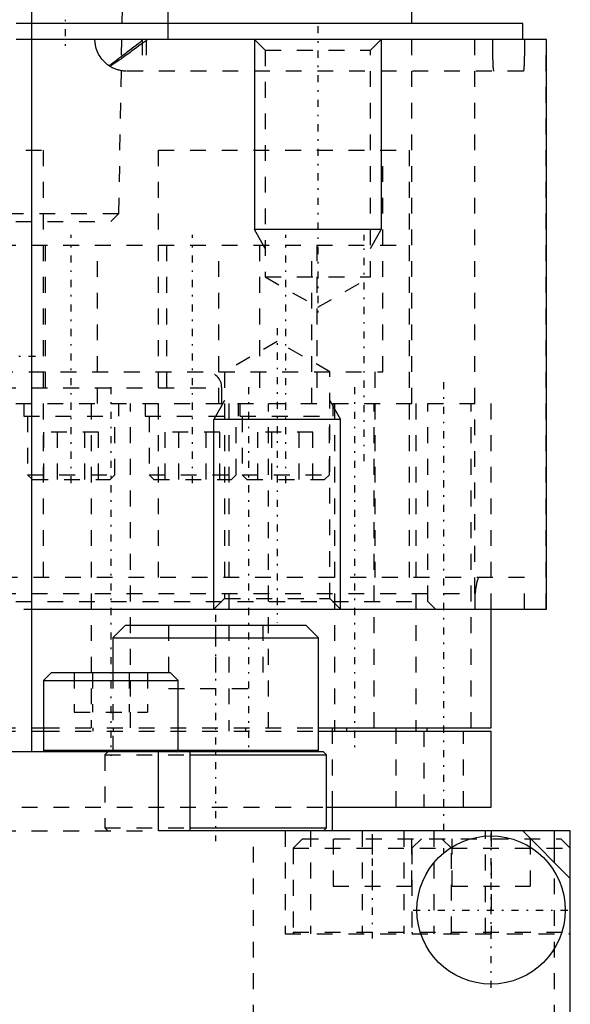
# Model space of a CAD drawing. Extents: x -70 to 70, y -1 to 571.
# Tile 3 of 14: x 15 to 50, y 118 to 180. Entities that reach past the tile are written whole.
import ezdxf

# ---------------------------------------------------------------- set-up
doc = ezdxf.new("R2010")
doc.units = 0
doc.linetypes.add('CENTER', pattern=[1.5, 0.45, -0.5, 0.05, -0.5])
doc.linetypes.add('DASHED', pattern=[2, 1, -1])
for name, color, linetype in [('AM_0', 7, 'CONTINUOUS'), ('AM_10', 7, 'CONTINUOUS'), ('AM_3', 7, 'DASHED'), ('AM_7', 7, 'CENTER')]:
    doc.layers.add(name, color=color, linetype=linetype)

msp = doc.modelspace()

# ---------------------------------------------------------------- linework, layer by layer
at = {"layer": 'AM_0', "color": 7, "linetype": 'CONTINUOUS'}
for p, q in [((16, 394.2), (16, 134)), ((24.627, 180), (24.627, 187)), ((40, 180), (40, 182.5)), ((47, 180), (16.019, 180)), ((47, 179), (47, 180)), ((48.5, 179), (16.019, 179)), ((48.5, 143), (48.5, 179)), ((16.011, 143), (48.5, 143)), ((45, 135.5), (45, 143)), ((21.917, 142), (21.117, 141.2)), ((21.917, 142), (33.317, 142)), ((34.117, 141.2), (33.317, 142)), ((21.117, 141.2), (21.117, 139)), ((21.117, 141.2), (34.117, 141.2)), ((34.117, 134.1), (34.117, 141.2)), ((17.25, 139), (16.75, 138.5)), ((17.25, 139), (24.75, 139)), ((25.25, 138.5), (24.75, 139)), ((16.75, 138.5), (16.75, 134.1)), ((16.75, 138.5), (25.25, 138.5)), ((25.25, 134.1), (25.25, 138.5)), ((16.015, 135.5), (16.758, 135.5)), ((16.015, 135.3), (16.758, 135.3)), ((34.117, 135.5), (45, 135.5)), ((34.117, 135.3), (45, 135.3)), ((35.131, 135.3), (35.131, 135.5)), ((35.872, 135.5), (35.872, 135.3)), ((40.975, 135.3), (40.975, 135.5)), ((45, 130.5), (45, 135.3)), ((34.417, 134), (-34.417, 134)), ((16.75, 134.1), (34.117, 134.1)), ((24, 129), (24, 134)), ((25.999, 133.8), (34.617, 133.8)), ((26, 129), (26, 134)), ((34.019, 134.002), (34.117, 134.1)), ((34.617, 133.8), (34.417, 134)), ((34.617, 129.2), (34.617, 133.8)), ((34.626, 130.5), (45, 130.5)), ((35, 129), (35, 130.5)), ((50, 129), (24, 129)), ((25.999, 129.2), (34.617, 129.2)), ((34.417, 129), (34.617, 129.2)), ((47, 129), (50, 126)), ((49, 127), (49, 129)), ((50, 72), (50, 129))]:
    msp.add_line(p, q, dxfattribs=at)
msp.add_circle((45, 124), 4.681, dxfattribs=at)
for centre, start, end in [((16.85, 134.1), 180, 270), ((25.15, 134.1), 270, 0)]:
    msp.add_arc(centre, 0.1, start, end, dxfattribs=at)
at = {"layer": 'AM_10', "color": 7, "linetype": 'CONTINUOUS'}
for p, q in [((30.068, 179), (30.068, 167)), ((38.068, 179), (38.068, 167)), ((38.068, 167), (30.068, 167)), ((30.744, 165.8), (30.068, 167)), ((37.391, 165.8), (38.068, 167)), ((28.176, 156.2), (27.5, 155)), ((34.823, 156.2), (35.5, 155)), ((35.5, 155), (27.5, 155)), ((27.5, 143), (27.5, 155)), ((35.5, 143), (35.5, 155))]:
    msp.add_line(p, q, dxfattribs=at)
at = {"layer": 'AM_3', "color": 6, "linetype": 'DASHED'}
for p, q in [((21.508, 168), (21.744, 181.5)), ((16.019, 180), (-16.019, 180)), ((24.627, 179), (24.627, 180)), ((40, 166), (40, 180)), ((16.019, 179), (-16.019, 179)), ((22.988, 179), (22.988, 177)), ((23.225, 179), (23.225, 177)), ((30.068, 179), (30.744, 178.323)), ((37.391, 178.323), (38.068, 179)), ((43.985, 144), (43.985, 179)), ((48.483, 143), (48.483, 179)), ((30.744, 178.323), (30.744, 164)), ((30.744, 178.323), (37.391, 178.323)), ((37.391, 164), (37.391, 178.323)), ((47.039, 177), (22, 177)), ((3.635, 172), (16.735, 172)), ((16.735, 172), (16.735, 145)), ((24.005, 172), (39.828, 172)), ((24.005, 145), (24.005, 172)), ((38.175, 158), (38.175, 172)), ((39.828, 172), (39.828, 145)), ((-21.508, 168), (21.508, 168)), ((21, 167.5), (21.508, 168)), ((-21, 167.5), (21, 167.5)), ((-40, 166), (40, 166)), ((16.85, 166), (16.85, 156)), ((20.15, 156), (20.15, 166)), ((24.513, 166), (24.513, 156)), ((27.813, 156), (27.813, 166)), ((30.393, 166), (30.393, 156)), ((33.693, 156), (33.693, 166)), ((34, 166), (34, 156)), ((40, 156), (40, 166)), ((30.744, 164), (34.068, 162.081)), ((30.744, 164), (37.391, 164)), ((34.068, 162.081), (37.391, 164)), ((31.5, 159.919), (28.176, 158)), ((34.823, 158), (31.5, 159.919)), ((-38.175, 158), (38.175, 158)), ((28.176, 158), (28.176, 143.677)), ((34.823, 143.677), (34.823, 158)), ((37.69, 145), (37.69, 158)), ((-28, 157), (28, 157)), ((28, 156), (28, 157)), ((-45, 156), (45, 156)), ((-45, 156), (45, 156)), ((15.5, 156), (15.5, 155.2)), ((19.75, 156), (19.75, 135.5)), ((21.5, 155.2), (21.5, 156)), ((22.25, 135.5), (22.25, 156)), ((23.163, 156), (23.163, 155.2)), ((28.448, 156), (28.448, 135.5)), ((29.043, 156), (29.043, 155.2)), ((29.163, 155.2), (29.163, 156)), ((30.948, 135.5), (30.948, 156)), ((35.043, 155.2), (35.043, 156)), ((35.123, 156), (35.123, 135.3)), ((37.623, 135.5), (37.623, 156)), ((40.25, 156), (40.25, 135.3)), ((41, 143.5), (41, 156)), ((43.75, 135.5), (43.75, 156)), ((45, 143), (45, 156)), ((15.5, 155.2), (21.5, 155.2)), ((15.75, 155.2), (15.75, 151.5)), ((21.25, 151.5), (21.25, 155.2)), ((23.163, 155.2), (35.043, 155.2)), ((23.413, 155.2), (23.413, 151.5)), ((28.913, 151.5), (28.913, 155.2)), ((29.293, 155.2), (29.293, 151.5)), ((34.793, 151.5), (34.793, 155.2)), ((16.768, 151.2), (16.768, 154.2)), ((20.232, 154.2), (16.768, 154.2)), ((17.634, 151.2), (17.634, 154.2)), ((19.366, 151.2), (19.366, 154.2)), ((20.232, 151.2), (20.232, 154.2)), ((24.42, 151.2), (24.42, 154.2)), ((27.884, 154.2), (24.42, 154.2)), ((25.286, 151.2), (25.286, 154.2)), ((27.018, 151.2), (27.018, 154.2)), ((27.884, 151.2), (27.884, 154.2)), ((30.289, 151.2), (30.289, 154.2)), ((33.754, 154.2), (30.289, 154.2)), ((31.155, 151.2), (31.155, 154.2)), ((32.887, 151.2), (32.887, 154.2)), ((33.754, 151.2), (33.754, 154.2)), ((15.75, 151.5), (16.05, 151.2)), ((15.75, 151.5), (21.25, 151.5)), ((16.05, 151.2), (20.95, 151.2)), ((20.95, 151.2), (21.25, 151.5)), ((23.413, 151.5), (23.713, 151.2)), ((23.413, 151.5), (28.913, 151.5)), ((23.713, 151.2), (28.613, 151.2)), ((28.613, 151.2), (28.913, 151.5)), ((29.293, 151.5), (29.593, 151.2)), ((29.293, 151.5), (34.793, 151.5)), ((29.593, 151.2), (34.493, 151.2)), ((34.493, 151.2), (34.793, 151.5)), ((47.11, 145), (-47.11, 145)), ((47.11, 143), (47.11, 145)), ((-44, 144), (44, 144)), ((43.985, 144), (44.015, 144.175)), ((44, 143), (44, 144)), ((-41, 143.5), (41, 143.5)), ((28.176, 143.677), (27.5, 143)), ((28.176, 143.677), (34.823, 143.677)), ((35.5, 143), (34.823, 143.677)), ((41.5, 143), (41, 143.5)), ((1.5, 143), (16.011, 143)), ((24.642, 142), (24.642, 138)), ((27.617, 142), (27.617, 138)), ((30.592, 142), (30.592, 138)), ((18.691, 139), (18.691, 136.5)), ((19.845, 139), (19.845, 136.5)), ((21.117, 139), (21.117, 134.1)), ((22.155, 139), (22.155, 136.5)), ((23.309, 139), (23.309, 136.5)), ((24.642, 138), (30.592, 138)), ((18.691, 136.5), (23.309, 136.5)), ((-16.015, 135.5), (16.015, 135.5)), ((-16.015, 135.3), (16.015, 135.3)), ((16.758, 135.5), (34.117, 135.5)), ((16.758, 135.3), (34.117, 135.3)), ((19.855, 135.5), (19.855, 135.3)), ((21.138, 135.5), (21.138, 135.3)), ((28.463, 135.3), (28.463, 135.5)), ((29.511, 135.5), (29.511, 135.3)), ((35, 130.5), (35, 135.5)), ((39, 130.5), (39, 135.5)), ((40.75, 135.3), (40.75, 130.5)), ((43.25, 130.5), (43.25, 135.3)), ((20.817, 134), (20.617, 133.8)), ((20.617, 133.8), (20.617, 129.2)), ((20.617, 133.8), (25.999, 133.8)), ((21.117, 134.1), (21.217, 134)), ((-34.626, 130.5), (34.626, 130.5)), ((-24, 129), (24, 129)), ((20.617, 129.2), (20.817, 129)), ((20.617, 129.2), (25.999, 129.2)), ((30, 117), (30, 129)), ((32, 129), (32, 122.5)), ((33.611, 129), (33.611, 122.5)), ((36.861, 129), (36.861, 122.5)), ((39.5, 129), (39.5, 122.5)), ((41.389, 129), (41.389, 122.5)), ((44.639, 122.5), (44.639, 129)), ((45, 129), (45, 122.5)), ((33.1, 128.5), (32.5, 127.9)), ((33.1, 128.5), (49.4, 128.5)), ((35.025, 128.5), (35.025, 125.5)), ((37.5, 128.5), (37.5, 125.5)), ((39.975, 128.5), (39.975, 125.5)), ((40.6, 128.5), (40, 127.9)), ((42.5, 127.9), (41.9, 128.5)), ((42.525, 128.5), (42.525, 125.5)), ((47.475, 128.5), (47.475, 125.5)), ((50, 127.9), (49.4, 128.5)), ((32.5, 127.9), (32.5, 122.6)), ((32.5, 127.9), (50, 127.9)), ((40, 127.9), (40, 122.6)), ((42.5, 122.6), (42.5, 127.9)), ((49, 117), (49, 127)), ((35.025, 125.5), (39.975, 125.5)), ((42.525, 125.5), (47.475, 125.5)), ((32.5, 122.6), (50, 122.6)), ((32, 122.5), (50, 122.5))]:
    msp.add_line(p, q, dxfattribs=at)
for points in [[(20.953, 177.296, 0), (20.9, 177.33, 0), (20.799, 177.401, 0), (20.704, 177.477, 0), (20.659, 177.516, 0), (20.615, 177.557, 0), (20.532, 177.642, 0), (20.455, 177.73, 0), (20.384, 177.822, 0), (20.319, 177.916, 0), (20.26, 178.014, 0), (20.233, 178.063, 0), (20.207, 178.113, 0), (20.161, 178.215, 0), (20.12, 178.318, 0), (20.085, 178.422, 0), (20.057, 178.527, 0), (20.034, 178.632, 0), (20.025, 178.685, 0), (20.017, 178.738, 0), (20.006, 178.843, 0), (20.001, 178.948, 0), (20, 179, 0)], [(20.878, 177.344, 0), (20.931, 177.381, 0), (21.039, 177.459, 0), (21.152, 177.542, 0), (21.21, 177.585, 0), (21.268, 177.629, 0), (21.388, 177.719, 0), (21.511, 177.812, 0), (21.637, 177.909, 0), (21.767, 178.008, 0), (21.899, 178.109, 0), (21.966, 178.161, 0), (22.034, 178.212, 0), (22.171, 178.317, 0), (22.311, 178.424, 0), (22.453, 178.531, 0), (22.596, 178.64, 0), (22.733, 178.744, 0), (22.795, 178.793, 0), (22.851, 178.837, 0), (22.907, 178.885, 0), (22.92, 178.897, 0), (22.933, 178.909, 0), (22.939, 178.915, 0), (22.944, 178.92, 0), (22.954, 178.931, 0), (22.963, 178.942, 0), (22.97, 178.951, 0), (22.974, 178.957, 0), (22.975, 178.958, 0), (22.976, 178.96, 0), (22.976, 178.961, 0), (22.977, 178.961, 0), (22.977, 178.963, 0), (22.978, 178.964, 0), (22.979, 178.966, 0), (22.98, 178.967, 0), (22.981, 178.969, 0), (22.981, 178.97, 0), (22.981, 178.97, 0), (22.982, 178.972, 0), (22.982, 178.973, 0), (22.983, 178.974, 0), (22.983, 178.975, 0), (22.984, 178.976, 0), (22.984, 178.977, 0), (22.984, 178.978, 0), (22.985, 178.979, 0), (22.985, 178.98, 0), (22.986, 178.982, 0), (22.986, 178.983, 0), (22.986, 178.985, 0), (22.987, 178.986, 0), (22.987, 178.987, 0), (22.987, 178.987, 0), (22.987, 178.989, 0), (22.988, 178.99, 0), (22.988, 178.992, 0), (22.988, 178.993, 0), (22.988, 178.995, 0), (22.988, 178.996, 0), (22.988, 178.996, 0), (22.988, 178.998, 0), (22.988, 178.999, 0), (22.988, 179, 0)], [(23.295, 179, 0), (23.295, 179, 0), (23.295, 178.999, 0), (23.295, 178.998, 0), (23.295, 178.997, 0), (23.295, 178.997, 0), (23.294, 178.996, 0), (23.294, 178.995, 0), (23.294, 178.994, 0), (23.294, 178.993, 0), (23.294, 178.992, 0), (23.293, 178.991, 0), (23.293, 178.991, 0), (23.293, 178.99, 0), (23.293, 178.989, 0), (23.292, 178.988, 0), (23.292, 178.987, 0), (23.292, 178.986, 0), (23.291, 178.986, 0), (23.291, 178.985, 0), (23.291, 178.984, 0), (23.29, 178.983, 0), (23.29, 178.983, 0), (23.29, 178.982, 0), (23.289, 178.981, 0), (23.288, 178.98, 0), (23.288, 178.98, 0), (23.288, 178.979, 0), (23.287, 178.978, 0), (23.286, 178.977, 0), (23.286, 178.976, 0), (23.285, 178.975, 0), (23.284, 178.974, 0), (23.284, 178.973, 0), (23.283, 178.973, 0), (23.282, 178.972, 0), (23.281, 178.971, 0), (23.278, 178.967, 0), (23.271, 178.96, 0), (23.264, 178.952, 0), (23.255, 178.944, 0), (23.25, 178.94, 0), (23.245, 178.935, 0), (23.233, 178.926, 0), (23.221, 178.916, 0), (23.168, 178.876, 0), (23.113, 178.836, 0), (23.051, 178.791, 0), (22.916, 178.694, 0), (22.771, 178.59, 0), (22.618, 178.479, 0), (22.459, 178.364, 0), (22.295, 178.244, 0), (22.211, 178.183, 0), (22.129, 178.123, 0), (21.968, 178.006, 0), (21.813, 177.893, 0), (21.665, 177.786, 0), (21.522, 177.683, 0), (21.385, 177.587, 0), (21.318, 177.54, 0), (21.254, 177.496, 0), (21.129, 177.411, 0), (21.01, 177.333, 0), (20.953, 177.296, 0)], [(45.178, 177, 0), (45.175, 177.001, 0), (45.17, 177.012, 0), (45.164, 177.036, 0), (45.161, 177.052, 0), (45.158, 177.072, 0), (45.153, 177.119, 0), (45.148, 177.177, 0), (45.142, 177.244, 0), (45.137, 177.328, 0), (45.134, 177.383, 0), (45.133, 177.4, 0), (45.132, 177.417, 0), (45.132, 177.426, 0), (45.132, 177.435, 0), (45.131, 177.453, 0), (45.13, 177.471, 0), (45.13, 177.48, 0), (45.129, 177.49, 0), (45.128, 177.509, 0), (45.128, 177.528, 0), (45.127, 177.537, 0), (45.127, 177.547, 0), (45.126, 177.567, 0), (45.125, 177.587, 0), (45.124, 177.607, 0), (45.124, 177.628, 0), (45.123, 177.648, 0), (45.123, 177.659, 0), (45.122, 177.669, 0), (45.122, 177.69, 0), (45.121, 177.711, 0), (45.12, 177.733, 0), (45.119, 177.756, 0), (45.119, 177.779, 0), (45.118, 177.791, 0), (45.118, 177.803, 0), (45.117, 177.828, 0), (45.117, 177.853, 0), (45.116, 177.878, 0), (45.115, 177.904, 0), (45.115, 177.931, 0), (45.114, 177.944, 0), (45.114, 177.958, 0), (45.113, 177.986, 0), (45.113, 178.014, 0), (45.112, 178.042, 0), (45.112, 178.071, 0), (45.111, 178.1, 0), (45.111, 178.114, 0), (45.111, 178.129, 0), (45.11, 178.158, 0), (45.11, 178.188, 0), (45.109, 178.218, 0), (45.109, 178.247, 0), (45.108, 178.277, 0), (45.108, 178.292, 0), (45.108, 178.307, 0), (45.107, 178.337, 0), (45.107, 178.367, 0), (45.107, 178.383, 0), (45.106, 178.398, 0), (45.106, 178.43, 0), (45.106, 178.463, 0), (45.106, 178.479, 0), (45.105, 178.496, 0), (45.105, 178.529, 0), (45.105, 178.564, 0), (45.105, 178.598, 0), (45.104, 178.633, 0), (45.104, 178.668, 0), (45.104, 178.686, 0), (45.104, 178.703, 0), (45.104, 178.739, 0), (45.103, 178.774, 0), (45.103, 178.81, 0), (45.103, 178.845, 0), (45.103, 178.88, 0), (45.103, 178.898, 0), (45.103, 178.915, 0), (45.103, 178.949, 0), (45.103, 178.983, 0), (45.103, 179, 0)], [(47.11, 179, 0), (47.11, 178.984, 0), (47.11, 178.951, 0), (47.11, 178.917, 0), (47.11, 178.901, 0), (47.11, 178.884, 0), (47.11, 178.85, 0), (47.11, 178.815, 0), (47.11, 178.781, 0), (47.11, 178.746, 0), (47.11, 178.712, 0), (47.11, 178.695, 0), (47.109, 178.678, 0), (47.109, 178.643, 0), (47.109, 178.609, 0), (47.109, 178.575, 0), (47.108, 178.542, 0), (47.108, 178.509, 0), (47.108, 178.492, 0), (47.108, 178.476, 0), (47.108, 178.444, 0), (47.107, 178.412, 0), (47.107, 178.397, 0), (47.107, 178.381, 0), (47.107, 178.351, 0), (47.106, 178.322, 0), (47.106, 178.307, 0), (47.106, 178.292, 0), (47.105, 178.263, 0), (47.105, 178.234, 0), (47.104, 178.205, 0), (47.104, 178.176, 0), (47.103, 178.147, 0), (47.103, 178.132, 0), (47.103, 178.118, 0), (47.102, 178.089, 0), (47.102, 178.06, 0), (47.101, 178.032, 0), (47.101, 178.004, 0), (47.1, 177.977, 0), (47.1, 177.963, 0), (47.1, 177.95, 0), (47.099, 177.923, 0), (47.098, 177.896, 0), (47.098, 177.87, 0), (47.097, 177.845, 0), (47.096, 177.82, 0), (47.096, 177.808, 0), (47.096, 177.796, 0), (47.095, 177.772, 0), (47.095, 177.749, 0), (47.094, 177.726, 0), (47.093, 177.704, 0), (47.093, 177.683, 0), (47.092, 177.673, 0), (47.092, 177.662, 0), (47.091, 177.642, 0), (47.091, 177.621, 0), (47.09, 177.601, 0), (47.089, 177.581, 0), (47.088, 177.561, 0), (47.088, 177.551, 0), (47.088, 177.541, 0), (47.087, 177.522, 0), (47.086, 177.503, 0), (47.086, 177.493, 0), (47.085, 177.484, 0), (47.085, 177.465, 0), (47.084, 177.447, 0), (47.083, 177.438, 0), (47.083, 177.429, 0), (47.082, 177.411, 0), (47.081, 177.394, 0), (47.08, 177.377, 0), (47.08, 177.361, 0), (47.079, 177.345, 0), (47.078, 177.337, 0), (47.078, 177.329, 0), (47.077, 177.314, 0), (47.076, 177.299, 0), (47.073, 177.251, 0), (47.068, 177.181, 0), (47.063, 177.122, 0), (47.058, 177.074, 0), (47.055, 177.054, 0), (47.052, 177.037, 0), (47.047, 177.013, 0), (47.041, 177.001, 0), (47.039, 177, 0)], [(22, 177, 0), (21.97, 177, 0), (21.91, 177.002, 0), (21.849, 177.006, 0), (21.819, 177.008, 0), (21.789, 177.011, 0), (21.729, 177.018, 0), (21.669, 177.028, 0), (21.61, 177.038, 0), (21.55, 177.051, 0), (21.491, 177.066, 0), (21.462, 177.074, 0), (21.432, 177.082, 0), (21.374, 177.101, 0), (21.316, 177.121, 0), (21.259, 177.143, 0), (21.202, 177.166, 0), (21.145, 177.192, 0), (21.117, 177.205, 0), (21.089, 177.219, 0), (21.034, 177.249, 0), (20.98, 177.28, 0), (20.953, 177.296, 0)], [(44.015, 144.175, 0), (44.051, 144.374, 0), (44.126, 144.735, 0), (44.169, 144.892, 0), (44.181, 144.926, 0), (44.193, 144.954, 0), (44.199, 144.966, 0), (44.205, 144.976, 0), (44.217, 144.991, 0), (44.229, 144.999, 0), (44.234, 145, 0)]]:
    msp.add_polyline3d(points, dxfattribs=at)
for centre, radius, start, end in [((27, 157), 1, 0, 90), ((45, 144), 1, 169.92404, 180), ((32.6, 122.6), 0.1, 180, 270), ((40.1, 122.6), 0.1, 180, 270), ((42.4, 122.6), 0.1, 270, 0), ((49.9, 122.6), 0.1, 270, 0)]:
    msp.add_arc(centre, radius, start, end, dxfattribs=at)
at = {"layer": 'AM_7', "color": 4, "linetype": 'CENTER'}
for p, q in [((18.127, 187.4), (18.127, 178.6)), ((34.068, 179.846), (34.068, 161.235)), ((18.5, 150.96), (18.5, 166.65)), ((26.163, 150.96), (26.163, 166.65)), ((32.043, 150.96), (32.043, 166.65)), ((37, 152.35), (37, 166.65)), ((31.5, 160.765), (31.5, 142.154)), ((-9, 159), (16.75, 159)), ((21, 157.035), (21, 133.75)), ((29.698, 157.035), (29.698, 134.265)), ((36.373, 157.035), (36.373, 134.265)), ((42, 157.35), (42, 127.65)), ((27.617, 142.65), (27.617, 128.35)), ((37.5, 128.8), (37.5, 122.2)), ((45, 119.085), (45, 128.915)), ((40.085, 124), (49.915, 124))]:
    msp.add_line(p, q, dxfattribs=at)

doc.saveas('drawing.dxf')
